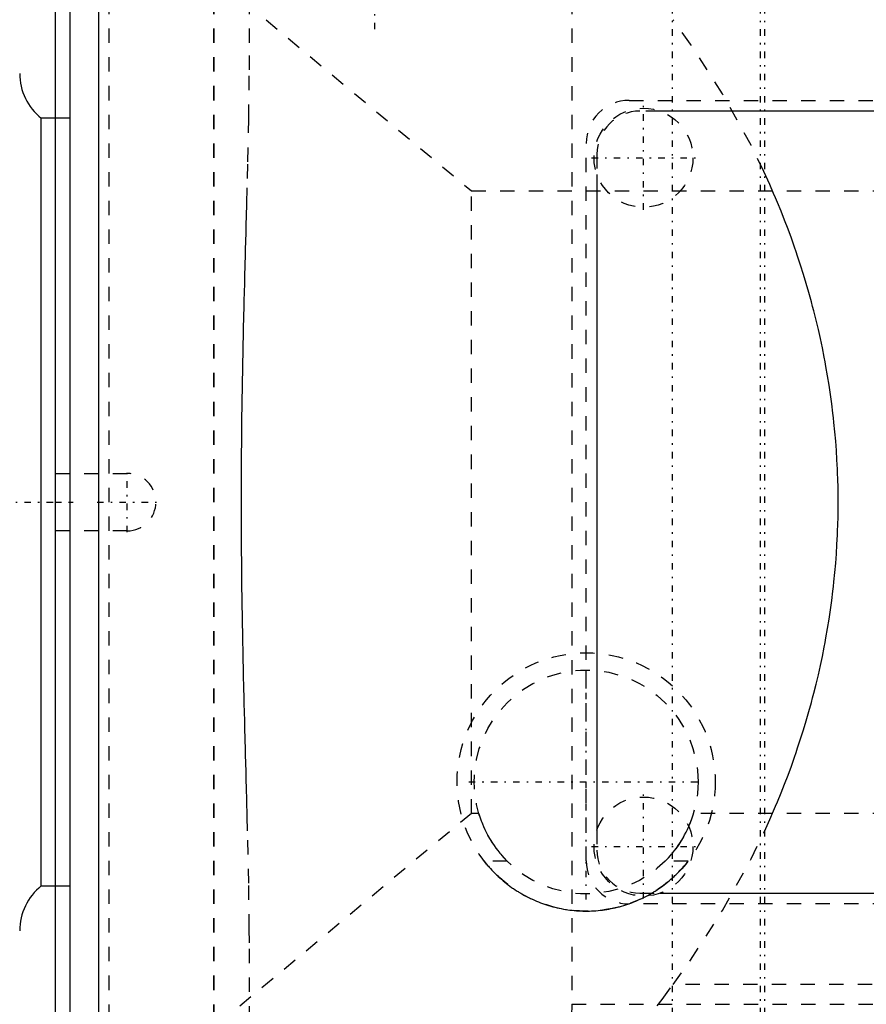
# Model space of a CAD drawing. Extents: x -545 to 345, y -109 to 109.
# Tile 9 of 15: x -164 to -105, y -35 to 34. Entities that reach past the tile are written whole.
import ezdxf

# ---------------------------------------------------------------- set-up
doc = ezdxf.new("R2010")
doc.units = 0
doc.linetypes.add('CENTER', pattern=[1.5, 0.45, -0.5, 0.05, -0.5])
doc.linetypes.add('DASHED', pattern=[2, 1, -1])
for name, color, linetype in [('AM_0', 7, 'CONTINUOUS'), ('AM_3', 7, 'DASHED'), ('AM_7', 7, 'CENTER')]:
    doc.layers.add(name, color=color, linetype=linetype)

msp = doc.modelspace()

# ---------------------------------------------------------------- linework, layer by layer
at = {"layer": 'AM_0', "color": 7, "linetype": 'CONTINUOUS'}
for p, q in [((-161, 58), (-161, -58)), ((-159, 57), (-159, -53)), ((-162, -45), (-162, 45)), ((-90, 27.25), (-119.842, 27.25)), ((-162, 26.75), (-163, 26.75)), ((-163, -26.75), (-163, 26.75)), ((-124.25, 22.842), (-124.25, -22.842)), ((-163, -26.75), (-162, -26.75)), ((-119.842, -27.25), (-90, -27.25))]:
    msp.add_line(p, q, dxfattribs=at)
for centre, start, end in [((-160.5, 29.872), 180.0358, 231.31783), ((-160.5, -29.872), 128.68217, 179.9642)]:
    msp.add_arc(centre, 4, start, end, dxfattribs=at)
at = {"layer": 'AM_3', "color": 6, "linetype": 'DASHED'}
for p, q in [((-158.274, 57), (-158.274, -57)), ((-150.979, 57), (-150.979, -57)), ((-150.963, 57), (-150.963, -57)), ((-148.503, 57), (-148.503, 31.12)), ((-155, 40), (-133, 21.693)), ((-126, 34.997), (-126, -34.997)), ((-122, 28), (-72, 28)), ((-119.842, 27.25), (-121.25, 27.25)), ((-161, 26.75), (-162, 26.75)), ((-125, -25), (-125, 25)), ((-124.25, 24.25), (-124.25, 22.842)), ((-133, 21.693), (-46, 21.693)), ((-133, -21.693), (-133, 21.693)), ((-162, 2), (-157, 2)), ((-157, -2), (-162, -2)), ((-133, -21.693), (-155, -40)), ((-132.485, -21.693), (-133, -21.693)), ((-46, -21.693), (-117.515, -21.693)), ((-124.25, -22.842), (-124.25, -24.25)), ((-130.509, -25.021), (-132.107, -25.021)), ((-117.893, -25.021), (-119.491, -25.021)), ((-162, -26.75), (-161, -26.75)), ((-121.25, -27.25), (-119.842, -27.25)), ((-72, -28), (-122, -28)), ((-148.503, -31.12), (-148.503, -57)), ((-81.062, -33.62), (-118.938, -33.62)), ((-126, -34.997), (-44.584, -34.997))]:
    msp.add_line(p, q, dxfattribs=at)
for points in [[(-118.938, -33.62, 0), (-117.722, -31.925, 0), (-115.482, -28.449, 0), (-113.504, -24.869, 0), (-112.615, -23.044, 0), (-112.474, -22.738, 0), (-112.197, -22.124, 0), (-111.927, -21.507, 0), (-111.795, -21.198, 0), (-111.665, -20.889, 0), (-111.41, -20.268, 0), (-111.164, -19.645, 0), (-110.924, -19.021, 0), (-110.693, -18.394, 0), (-110.47, -17.766, 0), (-110.361, -17.451, 0), (-110.254, -17.135, 0), (-110.046, -16.503, 0), (-109.846, -15.869, 0), (-109.654, -15.234, 0), (-109.469, -14.597, 0), (-109.293, -13.959, 0), (-109.207, -13.639, 0), (-109.124, -13.319, 0), (-108.963, -12.678, 0), (-108.81, -12.036, 0), (-108.666, -11.392, 0), (-108.529, -10.747, 0), (-108.4, -10.101, 0), (-108.338, -9.778, 0), (-108.279, -9.454, 0), (-108.166, -8.806, 0), (-108.061, -8.158, 0), (-107.964, -7.508, 0), (-107.876, -6.858, 0), (-107.795, -6.207, 0), (-107.757, -5.881, 0), (-107.722, -5.555, 0), (-107.657, -4.903, 0), (-107.601, -4.25, 0), (-107.552, -3.597, 0), (-107.512, -2.944, 0), (-107.48, -2.29, 0), (-107.466, -1.963, 0), (-107.455, -1.636, 0), (-107.439, -0.981, 0), (-107.431, -0.327, 0), (-107.43, 0, 0), (-107.431, 0.327, 0), (-107.439, 0.981, 0), (-107.455, 1.636, 0), (-107.466, 1.963, 0), (-107.48, 2.29, 0), (-107.512, 2.944, 0), (-107.552, 3.597, 0), (-107.601, 4.25, 0), (-107.657, 4.903, 0), (-107.722, 5.555, 0), (-107.757, 5.881, 0), (-107.795, 6.207, 0), (-107.876, 6.858, 0), (-107.964, 7.508, 0), (-108.061, 8.158, 0), (-108.166, 8.806, 0), (-108.279, 9.454, 0), (-108.338, 9.778, 0), (-108.4, 10.101, 0), (-108.529, 10.747, 0), (-108.666, 11.392, 0), (-108.81, 12.036, 0), (-108.963, 12.678, 0), (-109.124, 13.319, 0), (-109.207, 13.639, 0), (-109.293, 13.959, 0), (-109.469, 14.597, 0), (-109.654, 15.234, 0), (-109.846, 15.869, 0), (-110.046, 16.503, 0), (-110.254, 17.135, 0), (-110.361, 17.451, 0), (-110.47, 17.766, 0), (-110.693, 18.394, 0), (-110.924, 19.021, 0), (-111.164, 19.645, 0), (-111.41, 20.268, 0), (-111.665, 20.889, 0), (-111.795, 21.198, 0), (-111.927, 21.507, 0), (-112.197, 22.124, 0), (-112.474, 22.738, 0), (-112.615, 23.044, 0), (-113.504, 24.869, 0), (-115.482, 28.449, 0), (-117.722, 31.925, 0), (-118.938, 33.62, 0)], [(-148.503, 31.12, 0), (-148.51, 29.706, 0), (-148.549, 26.724, 0), (-148.615, 23.553, 0), (-148.656, 21.903, 0), (-148.663, 21.624, 0), (-148.677, 21.063, 0), (-148.692, 20.498, 0), (-148.7, 20.213, 0), (-148.708, 19.928, 0), (-148.723, 19.355, 0), (-148.739, 18.777, 0), (-148.754, 18.196, 0), (-148.77, 17.611, 0), (-148.786, 17.023, 0), (-148.794, 16.727, 0), (-148.802, 16.431, 0), (-148.818, 15.836, 0), (-148.834, 15.237, 0), (-148.849, 14.635, 0), (-148.864, 14.03, 0), (-148.879, 13.423, 0), (-148.887, 13.118, 0), (-148.894, 12.813, 0), (-148.909, 12.2, 0), (-148.923, 11.585, 0), (-148.936, 10.967, 0), (-148.949, 10.348, 0), (-148.961, 9.727, 0), (-148.967, 9.416, 0), (-148.973, 9.104, 0), (-148.985, 8.48, 0), (-148.995, 7.854, 0), (-149.005, 7.227, 0), (-149.014, 6.599, 0), (-149.023, 5.971, 0), (-149.027, 5.656, 0), (-149.03, 5.342, 0), (-149.037, 4.712, 0), (-149.043, 4.083, 0), (-149.048, 3.453, 0), (-149.053, 2.824, 0), (-149.056, 2.195, 0), (-149.058, 1.88, 0), (-149.059, 1.566, 0), (-149.06, 0.939, 0), (-149.061, 0.313, 0), (-149.061, 0, 0), (-149.061, -0.313, 0), (-149.06, -0.939, 0), (-149.059, -1.566, 0), (-149.058, -1.88, 0), (-149.056, -2.195, 0), (-149.053, -2.824, 0), (-149.048, -3.453, 0), (-149.043, -4.083, 0), (-149.037, -4.712, 0), (-149.03, -5.342, 0), (-149.027, -5.656, 0), (-149.023, -5.971, 0), (-149.014, -6.599, 0), (-149.005, -7.227, 0), (-148.995, -7.854, 0), (-148.985, -8.48, 0), (-148.973, -9.104, 0), (-148.967, -9.416, 0), (-148.961, -9.727, 0), (-148.949, -10.348, 0), (-148.936, -10.967, 0), (-148.923, -11.585, 0), (-148.909, -12.2, 0), (-148.894, -12.813, 0), (-148.887, -13.118, 0), (-148.879, -13.423, 0), (-148.864, -14.03, 0), (-148.849, -14.635, 0), (-148.834, -15.237, 0), (-148.818, -15.836, 0), (-148.802, -16.431, 0), (-148.794, -16.727, 0), (-148.786, -17.023, 0), (-148.77, -17.611, 0), (-148.754, -18.196, 0), (-148.739, -18.777, 0), (-148.723, -19.355, 0), (-148.708, -19.928, 0), (-148.7, -20.213, 0), (-148.692, -20.498, 0), (-148.677, -21.063, 0), (-148.663, -21.624, 0), (-148.656, -21.903, 0), (-148.615, -23.553, 0), (-148.549, -26.724, 0), (-148.51, -29.706, 0), (-148.503, -31.12, 0)], [(-132.485, -21.693, 0), (-132.454, -21.797, 0), (-132.387, -22.004, 0), (-132.315, -22.209, 0), (-132.276, -22.31, 0), (-132.236, -22.411, 0), (-132.152, -22.612, 0), (-132.063, -22.81, 0), (-131.968, -23.005, 0), (-131.868, -23.198, 0), (-131.762, -23.388, 0), (-131.707, -23.482, 0), (-131.651, -23.575, 0), (-131.535, -23.758, 0), (-131.414, -23.939, 0), (-131.288, -24.116, 0), (-131.157, -24.289, 0), (-131.021, -24.459, 0), (-130.951, -24.542, 0), (-130.88, -24.625, 0), (-130.735, -24.786, 0), (-130.586, -24.944, 0), (-130.509, -25.021, 0)], [(-119.491, -25.021, 0), (-119.414, -24.944, 0), (-119.265, -24.786, 0), (-119.12, -24.625, 0), (-119.049, -24.542, 0), (-118.979, -24.459, 0), (-118.843, -24.289, 0), (-118.712, -24.116, 0), (-118.586, -23.939, 0), (-118.465, -23.758, 0), (-118.349, -23.575, 0), (-118.293, -23.482, 0), (-118.238, -23.388, 0), (-118.132, -23.198, 0), (-118.032, -23.005, 0), (-117.937, -22.81, 0), (-117.848, -22.612, 0), (-117.764, -22.411, 0), (-117.724, -22.31, 0), (-117.685, -22.209, 0), (-117.613, -22.004, 0), (-117.546, -21.797, 0), (-117.515, -21.693, 0)], [(-132.107, -25.021, 0), (-132.06, -25.081, 0), (-131.965, -25.199, 0), (-131.868, -25.316, 0), (-131.819, -25.374, 0), (-131.769, -25.431, 0), (-131.668, -25.544, 0), (-131.566, -25.656, 0), (-131.461, -25.766, 0), (-131.354, -25.874, 0), (-131.246, -25.98, 0), (-131.191, -26.032, 0), (-131.136, -26.084, 0), (-131.024, -26.187, 0), (-130.91, -26.287, 0), (-130.795, -26.386, 0), (-130.678, -26.483, 0), (-130.56, -26.577, 0), (-130.5, -26.624, 0), (-130.44, -26.67, 0), (-130.318, -26.761, 0), (-130.195, -26.849, 0), (-130.133, -26.893, 0), (-130.07, -26.936, 0), (-129.944, -27.02, 0), (-129.817, -27.103, 0), (-129.752, -27.143, 0), (-129.688, -27.183, 0), (-129.558, -27.261, 0), (-129.426, -27.336, 0), (-129.293, -27.41, 0), (-129.16, -27.481, 0), (-129.024, -27.55, 0), (-128.956, -27.584, 0), (-128.888, -27.617, 0), (-128.751, -27.681, 0), (-128.612, -27.743, 0), (-128.473, -27.803, 0), (-128.332, -27.86, 0), (-128.191, -27.915, 0), (-128.12, -27.942, 0), (-128.049, -27.968, 0), (-127.906, -28.018, 0), (-127.762, -28.066, 0), (-127.617, -28.111, 0), (-127.471, -28.154, 0), (-127.325, -28.195, 0), (-127.252, -28.214, 0), (-127.178, -28.232, 0), (-127.031, -28.268, 0), (-126.882, -28.301, 0), (-126.734, -28.331, 0), (-126.585, -28.359, 0), (-126.435, -28.385, 0), (-126.36, -28.397, 0), (-126.285, -28.408, 0), (-126.135, -28.428, 0), (-125.984, -28.446, 0), (-125.833, -28.461, 0), (-125.682, -28.474, 0), (-125.531, -28.484, 0), (-125.455, -28.488, 0), (-125.379, -28.492, 0), (-125.228, -28.497, 0), (-125.076, -28.5, 0), (-125, -28.5, 0), (-124.924, -28.5, 0), (-124.772, -28.497, 0), (-124.621, -28.492, 0), (-124.545, -28.488, 0), (-124.469, -28.484, 0), (-124.318, -28.474, 0), (-124.167, -28.461, 0), (-124.016, -28.446, 0), (-123.865, -28.428, 0), (-123.715, -28.408, 0), (-123.64, -28.397, 0), (-123.565, -28.385, 0), (-123.415, -28.359, 0), (-123.266, -28.331, 0), (-123.118, -28.301, 0), (-122.969, -28.268, 0), (-122.822, -28.232, 0), (-122.748, -28.214, 0), (-122.675, -28.195, 0), (-122.529, -28.154, 0), (-122.383, -28.111, 0), (-122.238, -28.066, 0), (-122.094, -28.018, 0), (-121.951, -27.968, 0), (-121.88, -27.942, 0), (-121.809, -27.915, 0), (-121.668, -27.86, 0), (-121.527, -27.803, 0), (-121.388, -27.743, 0), (-121.249, -27.681, 0), (-121.112, -27.617, 0), (-121.044, -27.584, 0), (-120.976, -27.55, 0), (-120.84, -27.481, 0), (-120.707, -27.41, 0), (-120.574, -27.336, 0), (-120.442, -27.261, 0), (-120.312, -27.183, 0), (-120.248, -27.143, 0), (-120.183, -27.103, 0), (-120.056, -27.02, 0), (-119.93, -26.936, 0), (-119.867, -26.893, 0), (-119.805, -26.849, 0), (-119.682, -26.761, 0), (-119.56, -26.67, 0), (-119.5, -26.624, 0), (-119.44, -26.577, 0), (-119.322, -26.483, 0), (-119.205, -26.386, 0), (-119.09, -26.287, 0), (-118.976, -26.187, 0), (-118.864, -26.084, 0), (-118.809, -26.032, 0), (-118.754, -25.98, 0), (-118.646, -25.874, 0), (-118.539, -25.766, 0), (-118.434, -25.656, 0), (-118.332, -25.544, 0), (-118.231, -25.431, 0), (-118.181, -25.374, 0), (-118.132, -25.316, 0), (-118.035, -25.199, 0), (-117.94, -25.081, 0), (-117.893, -25.021, 0)], [(-147.571, -61.301, 0), (-146.868, -60.901, 0), (-145.389, -60.023, 0), (-143.838, -59.041, 0), (-143.043, -58.512, 0), (-142.236, -57.957, 0), (-140.598, -56.772, 0), (-138.937, -55.488, 0), (-137.262, -54.11, 0), (-135.586, -52.645, 0), (-133.918, -51.101, 0), (-133.088, -50.301, 0), (-132.264, -49.486, 0), (-130.634, -47.811, 0), (-129.033, -46.088, 0), (-127.467, -44.33, 0), (-125.926, -42.531, 0), (-124.374, -40.653, 0), (-123.596, -39.687, 0), (-122.817, -38.705, 0), (-121.26, -36.701, 0), (-119.709, -34.654, 0), (-118.938, -33.62, 0)], [(-126, -34.997, 0), (-126.002, -35.203, 0), (-126.017, -35.616, 0), (-126.046, -36.028, 0), (-126.066, -36.234, 0), (-126.09, -36.44, 0), (-126.149, -36.85, 0), (-126.222, -37.26, 0), (-126.311, -37.667, 0), (-126.413, -38.072, 0), (-126.53, -38.475, 0), (-126.594, -38.676, 0), (-126.661, -38.875, 0), (-126.807, -39.273, 0), (-126.966, -39.667, 0), (-127.14, -40.058, 0), (-127.328, -40.444, 0), (-127.529, -40.827, 0), (-127.635, -41.017, 0), (-127.744, -41.205, 0), (-127.972, -41.579, 0), (-128.213, -41.947, 0), (-128.339, -42.13, 0)]]:
    msp.add_polyline3d(points, dxfattribs=at)
for centre, radius in [((-121, 24), 3.45), ((-125, -19.5), 9), ((-125, -19.5), 7.8), ((-121, -24), 3.45)]:
    msp.add_circle(centre, radius, dxfattribs=at)
for centre, radius, start, end in [((-122, 25), 3, 90, 180), ((-121.25, 24.25), 3, 90, 180), ((-157, 0), 2, 270, 90), ((-121.25, -24.25), 3, 180, 270), ((-122, -25), 3, 180, 270)]:
    msp.add_arc(centre, radius, start, end, dxfattribs=at)
at = {"layer": 'AM_7', "color": 4, "linetype": 'CENTER'}
for p, q in [((-118.998, 108.9), (-118.998, -108.9)), ((-112.857, 108.9), (-112.857, -108.9)), ((-112.57, 108.9), (-112.57, -108.9)), ((-139.75, 61.306), (-139.75, 32.576)), ((-121, 20.378), (-121, 27.622)), ((-124.623, 24), (-117.377, 24)), ((-157, -2.1), (-157, 2.1)), ((-165.725, 0), (-160.775, 0)), ((-162.05, 0), (-160.95, 0)), ((-159.1, 0), (-154.9, 0)), ((-125, -27.69), (-125, -11.31)), ((-133.19, -19.5), (-116.81, -19.5)), ((-121, -27.622), (-121, -20.378)), ((-124.623, -24), (-117.377, -24))]:
    msp.add_line(p, q, dxfattribs=at)

doc.saveas('drawing.dxf')
